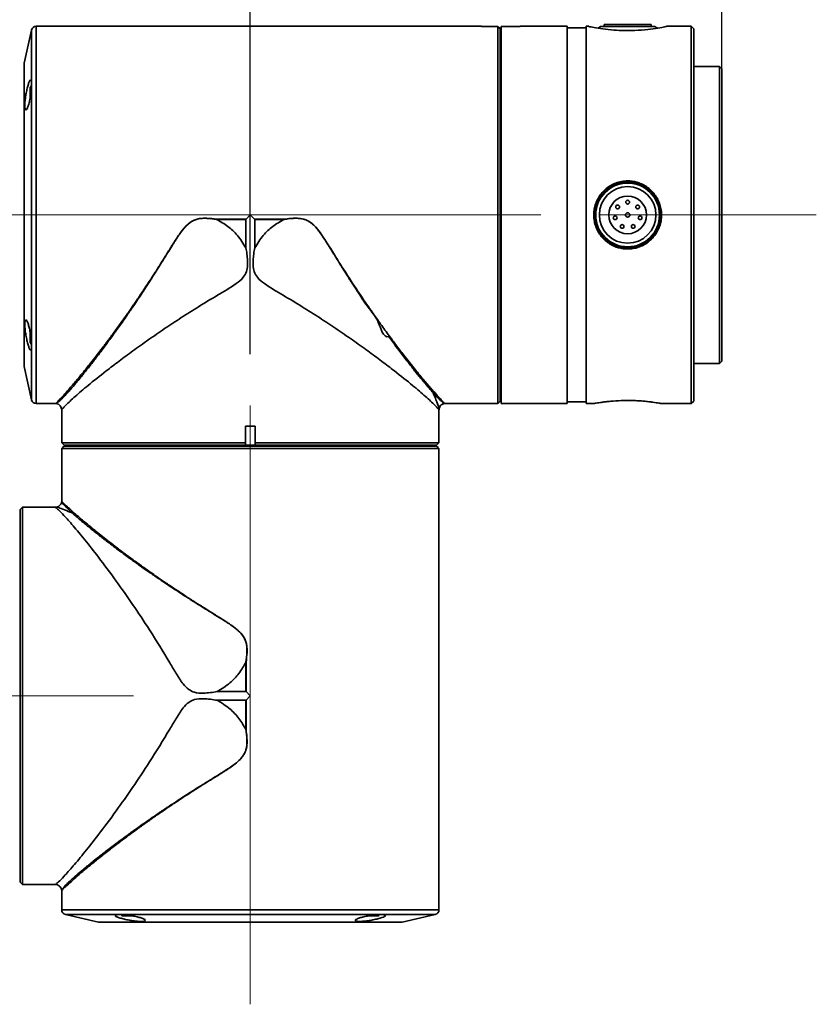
# Model space of a CAD drawing. Header units: millimetres. Extents: x -55 to 731, y 0 to 297.
# Tile 14 of 17: x 221 to 238, y 235 to 256. Entities that reach past the tile are written whole.
import ezdxf

# ---------------------------------------------------------------- set-up
doc = ezdxf.new("R2010")
doc.units = ezdxf.units.MM
doc.linetypes.add('CENTERX2', pattern=[20.32, 12.7, -2.54, 2.54, -2.54])
doc.layers.add('中心线层', color=6, linetype='CENTERX2', lineweight=25)
doc.layers.add('标注层', color=150, linetype='Continuous')
doc.styles.add('SLDTEXTSTYLE1', font='仿宋_GB2312')
doc.dimstyles.new('SLDDIMSTYLE1', dxfattribs={"dimtxt": 3.5, "dimasz": 4, "dimexe": 0, "dimexo": 0.0625, "dimgap": 0.875, "dimtad": 2, "dimlfac": 10, "dimrnd": 1e-09, "dimzin": 12, "dimdsep": 46, "dimtxsty": 'SLDTEXTSTYLE1', "dimsah": 1, "dimcen": 0.09, "dimadec": 0, "dimazin": 3, "dimtfac": 1, "dimtdec": 3, "dimtofl": 0, "dimtmove": 0, "dimatfit": 3, "dimfxl": 0, "dimfrac": 2, "dimtolj": 1, "dimtzin": 12, "dimarcsym": 0})

# ---------------------------------------------------------------- blocks, each defined once
blk = doc.blocks.new('_D_6')
at = {"layer": '标注层'}
for p, q in [((215.618, 238.877), (215.618, 264.445)), ((225.818, 249.037), (225.818, 264.445)), ((215.618, 262.445), (225.818, 262.445))]:
    blk.add_line(p, q, dxfattribs=at)
for points in [[(215.618, 262.445), (219.618, 261.945), (219.618, 262.945)], [(225.818, 262.445), (221.818, 262.945), (221.818, 261.945)]]:
    blk.add_solid(points, dxfattribs=at)
at = {"layer": '标注层', "insert": (217.663, 266.957), "char_height": 3.5, "attachment_point": 1, "style": 'SLDTEXTSTYLE1'}
blk.add_mtext('102', dxfattribs=at)
blk = doc.blocks.new('_D_7')
at = {"layer": '标注层'}
for p, q in [((225.818, 249.037), (225.818, 264.445)), ((235.818, 255.087), (235.818, 264.445)), ((225.818, 262.445), (235.818, 262.445))]:
    blk.add_line(p, q, dxfattribs=at)
for points in [[(225.818, 262.445), (229.818, 261.945), (229.818, 262.945)], [(235.818, 262.445), (231.818, 262.945), (231.818, 261.945)]]:
    blk.add_solid(points, dxfattribs=at)
at = {"layer": '标注层', "insert": (227.763, 266.957), "char_height": 3.5, "attachment_point": 1, "style": 'SLDTEXTSTYLE1'}
blk.add_mtext('100', dxfattribs=at)

msp = doc.modelspace()

# ---------------------------------------------------------------- linework, layer by layer
at = {"color": 7, "linetype": 'Continuous', "lineweight": 35}
for p, q in [((233.3185, 256.0234), (233.3185, 255.9834)), ((234.318, 256.0234), (233.3185, 256.0234)), ((234.318, 255.9834), (234.318, 256.0234)), ((221.1807, 255.909), (221.0219, 255.2035)), ((230.7182, 255.9871), (221.2782, 255.9871)), ((230.7182, 255.9858), (230.7182, 255.9871)), ((231.068, 255.9858), (230.7182, 255.9858)), ((231.068, 247.9883), (231.068, 255.9858)), ((231.118, 255.9359), (231.0867, 255.9671)), ((231.118, 255.9359), (231.118, 248.0382)), ((231.1182, 255.9359), (231.118, 255.9359)), ((231.1182, 248.0382), (231.1182, 255.9359)), ((231.5382, 255.9858), (231.1382, 255.9858)), ((231.1382, 255.9858), (231.1382, 247.9871)), ((232.5382, 255.9871), (231.5382, 255.9871)), ((231.5382, 255.9871), (231.5382, 255.9858)), ((232.5382, 249.9569), (232.5382, 255.9871)), ((232.9382, 255.9521), (232.5382, 255.9521)), ((232.9923, 255.9871), (232.9382, 255.9871)), ((232.9382, 247.9871), (232.9382, 255.9871)), ((233.2432, 255.9834), (233.1935, 255.9479)), ((234.3932, 255.9834), (233.2432, 255.9834)), ((234.4426, 255.9482), (234.3932, 255.9834)), ((235.1682, 255.9871), (234.6442, 255.9871)), ((235.2182, 255.9371), (235.1682, 255.9871)), ((235.1682, 247.9871), (235.1682, 255.9871)), ((235.2182, 255.3905), (235.2182, 255.9371)), ((231.1382, 255.7871), (231.1182, 255.7871)), ((235.2182, 248.0371), (235.2182, 255.3905)), ((221.0195, 255.1816), (221.0195, 248.7926)), ((235.7682, 255.1371), (235.2182, 255.1371)), ((235.8182, 255.0871), (235.7682, 255.1371)), ((235.7682, 254.7012), (235.7682, 255.1371)), ((235.8182, 250.4137), (235.8182, 255.0871)), ((221.1532, 254.4908), (221.1532, 254.6977)), ((235.7682, 248.8371), (235.7682, 254.7012)), ((233.8182, 252.709), (233.8182, 252.6921)), ((225.1015, 251.8957), (225.1014, 251.8937)), ((225.7259, 251.8937), (225.1014, 251.8937)), ((225.1015, 251.8957), (225.7268, 251.8957)), ((225.7259, 251.8937), (225.7259, 251.287)), ((225.7266, 251.8955), (225.7268, 251.8957)), ((225.7268, 251.8957), (225.8182, 251.9871)), ((225.8182, 251.9871), (225.9096, 251.8957)), ((225.9096, 251.8957), (226.535, 251.8957)), ((225.9096, 251.8957), (225.9098, 251.8955)), ((225.9106, 251.287), (225.9106, 251.8937)), ((226.5351, 251.8937), (225.9106, 251.8937)), ((226.535, 251.8957), (226.5351, 251.8937)), ((233.8175, 251.2821), (233.8174, 251.2652)), ((233.8182, 251.2821), (233.8175, 251.2821)), ((235.8182, 248.8871), (235.8182, 250.4137)), ((232.5382, 247.9871), (232.5382, 249.9569)), ((221.1532, 249.4415), (221.1532, 249.4867)), ((221.1532, 249.2765), (221.1532, 249.4415)), ((221.0219, 248.7707), (221.1807, 248.0651)), ((235.2182, 248.8371), (235.7682, 248.8371)), ((235.7682, 248.8371), (235.8182, 248.8871)), ((231.1182, 248.1871), (231.1382, 248.1871)), ((221.2782, 247.9871), (221.695, 247.9871)), ((221.8182, 247.8556), (221.8182, 247.5071)), ((229.8182, 247.1573), (229.8182, 247.8556)), ((229.9448, 247.9871), (230.7182, 247.9871)), ((231.068, 247.9883), (230.7182, 247.9883)), ((230.7182, 247.9871), (230.7182, 247.9883)), ((231.118, 248.0382), (231.0867, 248.0071)), ((231.1182, 248.0382), (231.118, 248.0382)), ((231.1382, 247.9871), (232.5382, 247.9871)), ((232.5382, 248.0221), (232.9382, 248.0221)), ((232.9382, 247.9871), (233.1005, 247.9871)), ((233.0994, 247.9871), (233.0993, 247.987)), ((234.5347, 247.9871), (235.1682, 247.9871)), ((234.5371, 247.987), (234.5371, 247.9871)), ((235.1682, 247.9871), (235.2182, 248.0371)), ((221.8195, 247.5071), (221.8182, 247.5071)), ((221.8195, 247.5071), (221.8195, 247.1573)), ((225.9187, 247.5071), (225.7177, 247.5071)), ((225.7177, 247.5071), (225.7177, 247.1573)), ((225.9187, 247.5071), (225.9187, 247.1573)), ((221.8195, 247.1573), (225.7177, 247.1573)), ((221.8195, 246.6871), (221.8195, 247.0368)), ((229.817, 247.0368), (221.8195, 247.0368)), ((221.8694, 247.1073), (221.8382, 247.1386)), ((221.8382, 247.0556), (221.8694, 247.0868)), ((225.7227, 247.1073), (221.8694, 247.1073)), ((221.8694, 247.1071), (221.8694, 247.1073)), ((221.8694, 247.1071), (225.7227, 247.1071)), ((221.8694, 247.0868), (221.8694, 247.0871)), ((229.7671, 247.0871), (221.8694, 247.0871)), ((221.8694, 247.0868), (229.7671, 247.0868)), ((222.0182, 247.1071), (222.0182, 247.0871)), ((225.7177, 247.1386), (225.7227, 247.1073)), ((225.7227, 247.1073), (225.7227, 247.1071)), ((225.7227, 247.1071), (225.9138, 247.1071)), ((225.9138, 247.1073), (225.9187, 247.1386)), ((229.7682, 247.1073), (225.9138, 247.1073)), ((225.9138, 247.1071), (225.9138, 247.1073)), ((225.9138, 247.1071), (229.7682, 247.1071)), ((225.9187, 247.1573), (229.8182, 247.1573)), ((229.6182, 247.0871), (229.6182, 247.1071)), ((229.7671, 247.0868), (229.7671, 247.0871)), ((229.7982, 247.0556), (229.7671, 247.0868)), ((229.7682, 247.1073), (229.8182, 247.1573)), ((229.7682, 247.1071), (229.7682, 247.1073)), ((229.817, 246.6871), (229.817, 247.0368)), ((221.8182, 246.6871), (221.8182, 245.9137)), ((221.8195, 246.6871), (221.8182, 246.6871)), ((229.8182, 246.6871), (229.817, 246.6871)), ((229.8182, 237.2471), (229.8182, 246.6871)), ((220.9885, 245.7871), (220.9385, 245.7371)), ((221.6868, 245.7871), (220.9885, 245.7871)), ((220.9885, 245.7871), (220.9885, 237.7884)), ((220.9385, 245.7371), (220.9382, 245.7371)), ((220.9382, 245.7371), (220.9382, 237.8382)), ((220.9385, 237.8382), (220.9385, 245.7371)), ((225.7249, 241.8795), (225.7249, 242.504)), ((225.7268, 242.5038), (225.7249, 242.504)), ((225.7268, 242.5038), (225.7268, 241.8785)), ((225.7249, 241.8795), (225.1181, 241.8795)), ((225.7266, 241.8787), (225.7268, 241.8785)), ((225.7268, 241.8785), (225.8182, 241.7871)), ((225.1181, 241.6947), (225.7249, 241.6947)), ((225.7249, 241.0702), (225.7249, 241.6947)), ((225.7268, 241.6957), (225.7266, 241.6955)), ((225.8182, 241.7871), (225.7268, 241.6957)), ((225.7268, 241.6957), (225.7268, 241.0704)), ((225.7249, 241.0702), (225.7268, 241.0704)), ((220.9385, 237.8382), (220.9382, 237.8382)), ((220.9698, 237.8071), (220.9385, 237.8382)), ((220.9885, 237.7884), (221.3382, 237.7884)), ((221.3382, 237.7871), (221.3382, 237.7884)), ((221.3382, 237.7871), (221.6868, 237.7871)), ((221.8182, 237.6639), (221.8182, 237.2471)), ((221.8963, 237.1495), (222.6018, 236.9908)), ((223.3174, 237.1221), (223.1076, 237.1221)), ((228.3638, 237.1221), (228.32, 237.1221)), ((228.5288, 237.1221), (228.3638, 237.1221)), ((229.0346, 236.9908), (229.7402, 237.1495)), ((222.6238, 236.9883), (229.0127, 236.9883))]:
    msp.add_line(p, q, dxfattribs=at)
at = {"color": 8, "linetype": 'Continuous', "lineweight": 35}
for p, q in [((221.1807, 254.7603), (221.1807, 255.909)), ((221.2782, 255.9871), (221.2782, 247.9871)), ((221.0219, 255.2035), (221.0219, 254.2614)), ((221.1807, 248.0651), (221.1807, 254.7603)), ((221.0219, 254.2614), (221.0219, 248.7707)), ((221.8182, 237.2471), (222.9898, 237.2471)), ((222.9898, 237.2471), (229.8182, 237.2471)), ((229.7402, 237.1495), (221.8963, 237.1495)), ((222.6018, 236.9908), (229.0346, 236.9908))]:
    msp.add_line(p, q, dxfattribs=at)
at = {"color": 7, "linetype": 'Continuous', "lineweight": 35, "flags": 128}
for points in [[(233.8182, 251.2871), (233.6625, 251.3046), (233.5515, 251.3399)], [(221.1532, 249.2765), (221.1641, 249.2613), (221.1743, 249.2487)], [(220.9885, 237.7884), (220.9751, 237.8018), (220.9698, 237.8071)], [(228.5288, 237.1221), (228.5439, 237.1329), (228.5576, 237.1441)]]:
    msp.add_lwpolyline(points, dxfattribs=at)
at = {"color": 7, "linetype": 'Continuous', "lineweight": 35}
for centre, radius in [((233.8182, 251.9871), 0.675), ((233.8182, 251.9871), 0.6), ((233.8182, 251.9871), 0.4), ((233.8182, 252.2585), 0.0393), ((233.606, 252.1563), 0.0393), ((233.8182, 251.9871), 0.0467), ((234.0304, 252.1563), 0.0393), ((233.5536, 251.9267), 0.0393), ((234.0828, 251.9267), 0.0393), ((233.7005, 251.7426), 0.0393), ((233.936, 251.7426), 0.0393)]:
    msp.add_circle(centre, radius, dxfattribs=at)
for centre, radius, start, end in [((221.2782, 255.8871), 0.1, 90, 167.31962), ((221.1195, 255.1816), 0.1, 167.31962, 180), ((221.3994, 254.5327), 0.2963, 138.07873, 146.16368), ((233.8182, 251.9871), 0.7, 64.02936, 107.42064), ((233.8182, 251.9871), 0.7, 270, 62.58881), ((221.1195, 248.7926), 0.1, 180, 192.68038), ((221.2782, 248.0871), 0.1, 192.68038, 270), ((221.9182, 237.2471), 0.1, 180, 257.31962), ((229.7182, 237.2471), 0.1, 282.68038, 0), ((223.2726, 237.3682), 0.2963, 228.69524, 236.16368), ((222.6238, 237.0883), 0.1, 257.31962, 270), ((229.0127, 237.0883), 0.1, 270, 282.68038)]:
    msp.add_arc(centre, radius, start, end, dxfattribs=at)
for points, knots in [([(231.0867, 255.9671), (231.085, 255.9688), (231.0787, 255.9751), (231.0725, 255.9813), (231.068, 255.9858)], [0, 0, 0, 0, 0.2791188, 1, 1, 1, 1]), ([(233.8173, 255.8965), (233.7775, 255.8969), (233.6573, 255.8981), (233.4517, 255.9117), (233.2282, 255.94), (233.0629, 255.9697), (232.9797, 255.9873), (232.9895, 255.9853), (232.9923, 255.9847)], [0, 0, 0, 0, 0.0905123, 0.2730332, 0.4816963, 0.6958942, 0.9127195, 1, 1, 1, 1]), ([(234.6442, 255.9847), (234.6454, 255.9849), (234.6488, 255.9856), (234.5504, 255.965), (234.3699, 255.9344), (234.1157, 255.9036), (233.9186, 255.8989), (233.8173, 255.8965)], [0, 0, 0, 0, 0.1265302, 0.3394122, 0.5543588, 0.771164, 1, 1, 1, 1]), ([(221.1593, 254.8526), (221.1643, 254.8501), (221.1741, 254.8451), (221.1807, 254.7936), (221.1803, 254.7159), (221.1725, 254.6181), (221.1583, 254.5113), (221.1386, 254.406), (221.1151, 254.3136), (221.0902, 254.2451), (221.0668, 254.2098), (221.0482, 254.2126), (221.0372, 254.2525), (221.0351, 254.3231), (221.0417, 254.4152), (221.0559, 254.5196), (221.0761, 254.6262), (221.1, 254.7245), (221.1248, 254.8016), (221.1453, 254.8445), (221.1554, 254.8503), (221.1593, 254.8526)], [0, 0, 0, 0, 0.0528433, 0.1057137, 0.1579678, 0.2099156, 0.2622131, 0.3154057, 0.3697326, 0.4250426, 0.4807192, 0.5358551, 0.5896717, 0.6420326, 0.6935814, 0.7453842, 0.7983255, 0.8527, 0.9081221, 0.9637677, 1, 1, 1, 1]), ([(233.8174, 251.2652), (233.8011, 251.2655), (233.7522, 251.2666), (233.6383, 251.2829), (233.5068, 251.3298), (233.3846, 251.4073), (233.2962, 251.4861), (233.222, 251.5782), (233.1636, 251.6812), (233.1227, 251.7925), (233.1004, 251.9092), (233.0973, 252.028), (233.1137, 252.1457), (233.1607, 252.2975), (233.2453, 252.4358), (233.3596, 252.5473), (233.4581, 252.6158), (233.5683, 252.6674), (233.6893, 252.7022), (233.7748, 252.7067), (233.8182, 252.709)], [0, 0, 0, 0, 0.0216007, 0.0648805, 0.1520783, 0.2043428, 0.2566079, 0.3088691, 0.3611303, 0.4134, 0.4656649, 0.5179328, 0.5702049, 0.6224716, 0.7281014, 0.7812549, 0.8342727, 0.8868262, 0.9424798, 1, 1, 1, 1]), ([(233.8175, 251.2821), (233.8012, 251.2825), (233.7522, 251.2835), (233.6383, 251.3001), (233.5076, 251.3475), (233.3871, 251.4253), (233.3153, 251.4904), (233.2523, 251.5636), (233.1985, 251.6444), (233.1345, 251.7864), (233.107, 251.9429), (233.1188, 252.0981), (233.1463, 252.2108), (233.1918, 252.3174), (233.2539, 252.4149), (233.331, 252.501), (233.4212, 252.5734), (233.556, 252.6494), (233.6938, 252.6883), (233.7949, 252.6914), (233.8182, 252.6921)], [0, 0, 0, 0, 0.0220784, 0.0663184, 0.1554706, 0.2080118, 0.2605522, 0.2867579, 0.3393015, 0.3918449, 0.4976315, 0.5498218, 0.6020097, 0.6541991, 0.7063813, 0.7585666, 0.8107475, 0.8629324, 0.9684335, 1, 1, 1, 1]), ([(233.8182, 252.709), (233.8345, 252.7087), (233.8835, 252.7077), (233.9645, 252.6961), (234.0658, 252.6678), (234.1682, 252.6214), (234.301, 252.5325), (234.4097, 252.411), (234.4837, 252.2687), (234.5208, 252.1546), (234.5386, 252.0366), (234.537, 251.9175), (234.516, 251.8004), (234.4762, 251.6884), (234.3994, 251.5492), (234.2885, 251.4308), (234.1539, 251.3449), (234.0456, 251.2991), (233.9326, 251.2704), (233.8562, 251.2669), (233.8174, 251.2652)], [0, 0, 0, 0, 0.0215841, 0.0648314, 0.1080771, 0.1607186, 0.2133566, 0.319749, 0.3730022, 0.4256996, 0.4781219, 0.5304541, 0.5827866, 0.6351131, 0.6874392, 0.7931879, 0.8464393, 0.898845, 0.9487539, 1, 1, 1, 1]), ([(233.8182, 252.6921), (233.8345, 252.6917), (233.8835, 252.6907), (233.9645, 252.679), (234.0908, 252.6432), (234.2137, 252.5779), (234.3227, 252.4841), (234.3978, 252.3942), (234.4569, 252.2931), (234.4985, 252.1841), (234.5215, 252.0702), (234.5271, 251.9152), (234.4938, 251.7608), (234.425, 251.6221), (234.3575, 251.528), (234.2755, 251.4464), (234.1813, 251.379), (234.0773, 251.3283), (233.9558, 251.2904), (233.8677, 251.2851), (233.8182, 251.2821)], [0, 0, 0, 0, 0.0220588, 0.06625931, 0.11045864, 0.1995206, 0.25238109, 0.30524234, 0.35810224, 0.41064246, 0.46281352, 0.51480203, 0.61989646, 0.67210631, 0.72431582, 0.77652507, 0.82873304, 0.88094489, 0.93315813, 1, 1, 1, 1]), ([(221.939, 248.2117), (221.9865, 248.2653), (222.055, 248.3425), (222.1592, 248.4673), (222.2336, 248.558), (222.3083, 248.6508), (222.3823, 248.7439), (222.4547, 248.8364), (222.5649, 248.979), (222.7057, 249.1652), (222.8769, 249.3976), (223.0395, 249.6239), (223.1946, 249.845), (223.3587, 250.0841), (223.5184, 250.3228), (223.6779, 250.5674), (223.8085, 250.7717), (223.9115, 250.9362), (223.9997, 251.0787), (224.0857, 251.2187), (224.1486, 251.3203), (224.1945, 251.3931), (224.2238, 251.4402), (224.2672, 251.5036), (224.2918, 251.5483), (224.309, 251.5677), (224.3091, 251.5677), (224.3091, 251.5677), (224.3091, 251.5678), (224.3091, 251.5678), (224.3092, 251.568), (224.3094, 251.5682), (224.3097, 251.5687), (224.3104, 251.5696), (224.3118, 251.5716), (224.3159, 251.5775), (224.3291, 251.5965), (224.3765, 251.6623), (224.4514, 251.7556), (224.571, 251.856), (224.7197, 251.9137), (224.9044, 251.9207), (225.0338, 251.9023), (225.1029, 251.8925)], [0, 0, 0, 0, 0.0771685, 0.1111336, 0.1437385, 0.174903, 0.2045123, 0.2325607, 0.2590473, 0.3290407, 0.3849805, 0.4366217, 0.4933599, 0.5383904, 0.5966706, 0.6478805, 0.6920241, 0.7221591, 0.7472721, 0.7772987, 0.8051983, 0.807361, 0.8205233, 0.8329461, 0.8458386, 0.8458412, 0.8458435, 0.845848, 0.8458551, 0.8458672, 0.845889, 0.8459301, 0.8460094, 0.8461663, 0.8464972, 0.8472534, 0.8497556, 0.85803, 0.887702, 0.9091408, 0.9349956, 0.9653229, 1, 1, 1, 1]), ([(221.9694, 248.2876), (222.0219, 248.3484), (222.1296, 248.4733), (222.3267, 248.713), (222.5151, 248.9502), (222.6823, 249.1675), (222.8229, 249.3539), (222.9677, 249.5502), (223.1152, 249.7548), (223.2311, 249.9191), (223.3156, 250.0408), (223.3701, 250.1198), (223.4295, 250.2069), (223.4939, 250.3022), (223.5634, 250.4061), (223.6371, 250.5176), (223.7073, 250.6249), (223.7661, 250.7157), (223.8035, 250.7739), (223.8241, 250.8061), (223.8382, 250.8282), (223.8557, 250.8557), (223.8788, 250.8921), (223.9041, 250.9322), (223.946, 250.999), (223.9871, 251.0647), (224.0216, 251.1201), (224.0335, 251.1394), (224.0787, 251.2121), (224.1627, 251.3474), (224.2893, 251.5447), (224.4158, 251.7212), (224.5414, 251.8368), (224.6504, 251.8891), (224.7614, 251.9163), (224.914, 251.9213), (225.0343, 251.9049), (225.1015, 251.8957)], [0, 0, 0, 0, 0.0807313, 0.1657397, 0.2501893, 0.2995909, 0.3494035, 0.3996805, 0.4496561, 0.4993513, 0.5157488, 0.5337553, 0.5533706, 0.5745966, 0.5974311, 0.6218755, 0.6472638, 0.6665577, 0.6797603, 0.6840748, 0.6868672, 0.6937257, 0.7013317, 0.7096815, 0.7187764, 0.742882, 0.7503412, 0.7529216, 0.7547377, 0.795063, 0.835787, 0.8759778, 0.9067742, 0.9221688, 0.9376237, 0.9651727, 1, 1, 1, 1]), ([(225.1014, 251.8937), (225.1014, 251.8937), (225.1014, 251.8936), (225.1015, 251.8934), (225.102, 251.8929), (225.1025, 251.8927), (225.1029, 251.8925)], [0, 0, 0, 0, 0.0782134, 0.1643007, 0.3738371, 1, 1, 1, 1]), ([(225.1029, 251.8925), (225.1839, 251.8462), (225.3459, 251.7537), (225.5627, 251.5497), (225.6689, 251.3787), (225.7259, 251.287)], [0, 0, 0, 0, 0.3169271, 0.6339183, 1, 1, 1, 1]), ([(225.7259, 251.8937), (225.7259, 251.894), (225.7259, 251.8945), (225.7263, 251.8951), (225.7266, 251.8954), (225.7266, 251.8955)], [0, 0, 0, 0, 0.3744823, 0.8635614, 1, 1, 1, 1]), ([(225.9098, 251.8955), (225.91, 251.8953), (225.9103, 251.8949), (225.9106, 251.8943), (225.9106, 251.8939), (225.9106, 251.8937)], [0, 0, 0, 0, 0.3536549, 0.7717447, 1, 1, 1, 1]), ([(226.5336, 251.8925), (226.4526, 251.8462), (226.2905, 251.7536), (226.0737, 251.5497), (225.9675, 251.3786), (225.9106, 251.287)], [0, 0, 0, 0, 0.316962, 0.6339259, 1, 1, 1, 1]), ([(226.5336, 251.8925), (226.5719, 251.8984), (226.6483, 251.9102), (226.7494, 251.9169), (226.828, 251.9156), (226.8867, 251.9098), (226.9232, 251.903), (226.9501, 251.8962), (226.963, 251.8926), (226.9785, 251.8876), (227.0086, 251.8768), (227.0521, 251.8565), (227.1037, 251.8225), (227.1695, 251.7677), (227.2337, 251.6959), (227.2895, 251.6217), (227.3407, 251.5492), (227.3938, 251.4692), (227.4588, 251.3667), (227.5217, 251.2658), (227.5839, 251.1647), (227.6474, 251.0615), (227.7034, 250.9709), (227.7449, 250.9044), (227.7698, 250.8645), (227.7898, 250.8327), (227.8141, 250.7941), (227.8434, 250.7479), (227.8782, 250.6932), (227.9191, 250.6294), (227.966, 250.5566), (228.019, 250.475), (228.0778, 250.3847), (228.1779, 250.2346), (228.3228, 249.9994), (228.5535, 249.7683), (228.6282, 249.3751), (228.7542, 249.406), (228.7542, 249.4059), (228.7542, 249.4059), (228.7542, 249.4059), (228.7542, 249.4059), (228.7543, 249.4058), (228.7544, 249.4057), (228.7546, 249.4054), (228.755, 249.4048), (228.756, 249.4034), (228.7592, 249.399), (228.7698, 249.3844), (228.8085, 249.3314), (228.8902, 249.2202), (229.0242, 249.041), (229.1521, 248.8743), (229.2559, 248.7419), (229.3214, 248.6593), (229.3781, 248.5887), (229.4381, 248.515), (229.494, 248.4472), (229.545, 248.3865), (229.583, 248.3418), (229.6157, 248.3039), (229.6455, 248.2698), (229.6727, 248.2392), (229.6894, 248.2207), (229.6974, 248.2117)], [0, 0, 0, 0, 0.0192595, 0.0384575, 0.050303, 0.0582757, 0.0677754, 0.068735, 0.0720709, 0.0744252, 0.076857, 0.0879695, 0.0981706, 0.1075309, 0.1304942, 0.1458557, 0.1538252, 0.1747741, 0.1937998, 0.2146523, 0.2344761, 0.2536259, 0.2759959, 0.2886132, 0.2936532, 0.300073, 0.3078683, 0.3170825, 0.3282398, 0.3413369, 0.3563734, 0.3733509, 0.3922746, 0.4131541, 0.4695762, 0.5370956, 0.6148898, 0.6148912, 0.6148934, 0.6148962, 0.6149003, 0.6149089, 0.6149242, 0.6149539, 0.6150126, 0.6151336, 0.6154027, 0.6160549, 0.6183469, 0.626315, 0.6557425, 0.7031207, 0.7686174, 0.7975582, 0.8238488, 0.8473604, 0.8679758, 0.900649, 0.9220812, 0.9395, 0.9559915, 0.9715669, 0.986235, 1, 1, 1, 1]), ([(226.5336, 251.8925), (226.534, 251.8927), (226.5345, 251.8929), (226.5349, 251.8934), (226.5351, 251.8936), (226.5351, 251.8937), (226.5351, 251.8937)], [0, 0, 0, 0, 0.6267919, 0.8406419, 0.921747, 1, 1, 1, 1]), ([(226.535, 251.8957), (226.5782, 251.9019), (226.6637, 251.9143), (226.7874, 251.9198), (226.9281, 251.9097), (227.0519, 251.864), (227.148, 251.7884), (227.233, 251.7004), (227.3226, 251.5797), (227.4212, 251.43), (227.5125, 251.2851), (227.6581, 251.0504), (227.8608, 250.7274), (228.1214, 250.3314), (228.3553, 249.9893), (228.5606, 249.6995), (228.7446, 249.4463), (228.9237, 249.2069), (229.1165, 248.9563), (229.3123, 248.7098), (229.5079, 248.4722), (229.6143, 248.3488), (229.667, 248.2877)], [0, 0, 0, 0, 0.0224353, 0.0444244, 0.0635096, 0.0947269, 0.1102657, 0.1260633, 0.1575851, 0.1874919, 0.2186597, 0.2464069, 0.3314441, 0.4195023, 0.5024408, 0.5629321, 0.6253123, 0.6908143, 0.7515187, 0.8361911, 0.9188738, 1, 1, 1, 1]), ([(225.7258, 251.287), (225.7326, 251.2476), (225.7535, 251.1264), (225.7674, 250.9574), (225.7421, 250.7827), (225.6635, 250.6405), (225.4491, 250.4702), (225.1178, 250.284), (224.7263, 250.0459), (224.3525, 249.8092), (223.9958, 249.573), (223.6521, 249.3367), (223.329, 249.1062), (223.0306, 248.8855), (222.7022, 248.6345), (222.3776, 248.374), (222.0896, 248.1285), (221.9474, 247.9949), (221.8839, 247.9304), (221.859, 247.9042), (221.8392, 247.8817), (221.8268, 247.8655), (221.8214, 247.8577), (221.8183, 247.8531), (221.8194, 247.8547), (221.82, 247.8556)], [0, 0, 0, 0, 0.0160796, 0.0494033, 0.0677005, 0.0861644, 0.1130893, 0.176179, 0.2398226, 0.3003457, 0.3608697, 0.4231721, 0.4854698, 0.5451733, 0.6053608, 0.7030039, 0.7912258, 0.8821708, 0.9007669, 0.9215938, 0.9440226, 0.9651915, 0.9804544, 0.9889977, 1, 1, 1, 1]), ([(225.9106, 251.287), (225.9038, 251.2476), (225.883, 251.1264), (225.869, 250.9574), (225.8944, 250.7827), (225.973, 250.6405), (226.1874, 250.4702), (226.5187, 250.284), (226.9101, 250.0459), (227.284, 249.8092), (227.6407, 249.573), (227.9844, 249.3367), (228.3075, 249.1062), (228.6059, 248.8855), (228.9342, 248.6345), (229.2589, 248.374), (229.5469, 248.1285), (229.689, 247.9949), (229.7526, 247.9304), (229.7775, 247.9042), (229.7973, 247.8817), (229.8097, 247.8655), (229.8151, 247.8577), (229.8181, 247.8531), (229.8171, 247.8547), (229.8165, 247.8556)], [0, 0, 0, 0, 0.0160748, 0.0493987, 0.0676959, 0.0861599, 0.1130849, 0.1761749, 0.2398188, 0.3003421, 0.3608665, 0.4231691, 0.4854672, 0.5451709, 0.6053585, 0.7030022, 0.7912244, 0.8821699, 0.900766, 0.921593, 0.9440219, 0.9651909, 0.9804538, 0.9889972, 1, 1, 1, 1]), ([(221.0602, 249.7614), (221.0671, 249.7569), (221.0809, 249.748), (221.1059, 249.6891), (221.1305, 249.6038), (221.1524, 249.4982), (221.1691, 249.3866), (221.179, 249.2825), (221.1813, 249.1977), (221.1764, 249.1406), (221.1645, 249.1163), (221.1468, 249.1272), (221.1246, 249.1732), (221.0999, 249.2503), (221.0755, 249.3506), (221.0546, 249.4621), (221.0404, 249.5702), (221.0348, 249.6621), (221.0382, 249.7276), (221.0479, 249.7588), (221.0569, 249.7607), (221.0602, 249.7614)], [0, 0, 0, 0, 0.0549282, 0.1098287, 0.1653899, 0.2209549, 0.2757288, 0.3293319, 0.3818796, 0.4338722, 0.4859625, 0.5387592, 0.5926441, 0.6476228, 0.703256, 0.7587157, 0.813107, 0.8660012, 0.9177511, 0.9693332, 1, 1, 1, 1]), ([(221.9694, 248.2876), (221.9644, 248.275), (221.9543, 248.2498), (221.9441, 248.2244), (221.9391, 248.2117)], [0, 0, 0, 0, 0.4999666, 1, 1, 1, 1]), ([(229.6974, 248.2117), (229.6923, 248.2244), (229.6822, 248.2498), (229.6721, 248.275), (229.6671, 248.2876)], [0, 0, 0, 0, 0.5000048, 1, 1, 1, 1]), ([(221.7017, 247.9865), (221.7178, 247.9826), (221.7497, 247.975), (221.7876, 247.9426), (221.8139, 247.8999), (221.8169, 247.8668), (221.8184, 247.85)], [0, 0, 0, 0, 0.2508822, 0.496612, 0.7435973, 1, 1, 1, 1]), ([(229.8181, 247.8502), (229.8181, 247.8647), (229.8181, 247.8801), (229.8247, 247.8935), (229.825, 247.8942)], [0, 0, 0, 0, 0.94648513, 1, 1, 1, 1]), ([(229.8212, 247.88), (229.8251, 247.8934), (229.8329, 247.92), (229.8594, 247.9525), (229.8935, 247.9773), (229.9207, 247.9834), (229.9344, 247.9865)], [0, 0, 0, 0, 0.251598, 0.4990062, 0.7468215, 1, 1, 1, 1]), ([(231.0867, 248.0071), (231.0849, 248.0053), (231.0787, 247.999), (231.0724, 247.9928), (231.068, 247.9883)], [0, 0, 0, 0, 0.2874811, 1, 1, 1, 1]), ([(233.1005, 247.9873), (233.1015, 247.9875), (233.1036, 247.9879), (233.1306, 247.9927), (233.1754, 248.0003), (233.238, 248.0101), (233.3162, 248.0209), (233.4081, 248.0317), (233.5458, 248.0444), (233.6881, 248.052), (233.793, 248.0526), (233.8182, 248.0528)], [0, 0, 0, 0, 0.0915276, 0.1965669, 0.3016026, 0.4066331, 0.511662, 0.6166929, 0.7217263, 0.9332186, 1, 1, 1, 1]), ([(233.8182, 248.0528), (233.8345, 248.0527), (233.8835, 248.0525), (233.9645, 248.0504), (234.0659, 248.0454), (234.1682, 248.0376), (234.2673, 248.0274), (234.3835, 248.0127), (234.4714, 247.9986), (234.5199, 247.9902), (234.5372, 247.9871), (234.5353, 247.9874), (234.5347, 247.9875)], [0, 0, 0, 0, 0.0431812, 0.12970121, 0.21621937, 0.32153367, 0.4268414, 0.53214622, 0.74499454, 0.85133826, 0.9562165, 1, 1, 1, 1]), ([(221.8382, 247.1386), (221.8364, 247.1404), (221.8302, 247.1466), (221.8239, 247.1529), (221.8195, 247.1573)], [0, 0, 0, 0, 0.2866391, 1, 1, 1, 1]), ([(221.8195, 247.0368), (221.824, 247.0413), (221.8302, 247.0476), (221.8365, 247.0538), (221.8382, 247.0556)], [0, 0, 0, 0, 0.7162148, 1, 1, 1, 1]), ([(225.7177, 247.1386), (225.7177, 247.1404), (225.7177, 247.1466), (225.7177, 247.1528), (225.7177, 247.1573)], [0, 0, 0, 0, 0.2788605, 1, 1, 1, 1]), ([(225.9187, 247.1386), (225.9187, 247.1404), (225.9187, 247.1466), (225.9187, 247.1529), (225.9187, 247.1573)], [0, 0, 0, 0, 0.2872826, 1, 1, 1, 1]), ([(229.817, 247.0368), (229.8125, 247.0413), (229.8063, 247.0475), (229.8, 247.0538), (229.7982, 247.0556)], [0, 0, 0, 0, 0.7123653, 1, 1, 1, 1]), ([(221.7254, 245.7939), (221.7246, 245.7935), (221.7112, 245.787), (221.6959, 245.787), (221.6813, 245.7869)], [0, 0, 0, 0, 0.053562, 1, 1, 1, 1]), ([(221.6868, 245.7853), (221.687, 245.7852), (221.6882, 245.7848), (221.7466, 245.7389), (221.8682, 245.615), (222.056, 245.4049), (222.3057, 245.1042), (222.6126, 244.7146), (222.9558, 244.2538), (223.3225, 243.7323), (223.7066, 243.1556), (224.0134, 242.6539), (224.246, 242.2628), (224.3679, 242.0645), (224.4978, 241.923), (224.6486, 241.8507), (224.8598, 241.838), (225.0204, 241.8638), (225.1181, 241.8795)], [0, 0, 0, 0, 0.0232322, 0.090715, 0.1600128, 0.2461992, 0.332325, 0.4204485, 0.5252207, 0.6169894, 0.7102981, 0.822719, 0.8585752, 0.8945717, 0.9164956, 0.9346432, 0.9602543, 1, 1, 1, 1]), ([(221.8176, 245.9033), (221.8145, 245.8895), (221.8084, 245.8623), (221.7837, 245.8283), (221.7512, 245.8017), (221.7245, 245.7939), (221.7111, 245.79)], [0, 0, 0, 0, 0.2532107, 0.5009938, 0.7484171, 1, 1, 1, 1]), ([(222.0429, 245.6663), (222.0964, 245.6188), (222.1736, 245.5504), (222.2984, 245.4462), (222.3892, 245.3717), (222.4819, 245.297), (222.5751, 245.2231), (222.6676, 245.1506), (222.8101, 245.0405), (222.9963, 244.8996), (223.2287, 244.7284), (223.4551, 244.5658), (223.6761, 244.4107), (223.9152, 244.2467), (224.154, 244.0869), (224.3985, 243.9274), (224.6028, 243.7968), (224.7673, 243.6938), (224.9099, 243.6056), (225.0498, 243.5196), (225.1514, 243.4568), (225.2243, 243.4108), (225.2715, 243.3818), (225.334, 243.3373), (225.3812, 243.3155), (225.3988, 243.2963), (225.3989, 243.2963), (225.3989, 243.2963), (225.3989, 243.2962), (225.399, 243.2962), (225.3991, 243.2961), (225.3994, 243.2959), (225.3998, 243.2956), (225.4007, 243.295), (225.4028, 243.2935), (225.4087, 243.2894), (225.4276, 243.2762), (225.4934, 243.2288), (225.5867, 243.1539), (225.6872, 243.0343), (225.7448, 242.8856), (225.7519, 242.7009), (225.7334, 242.5715), (225.7236, 242.5024)], [0, 0, 0, 0, 0.0771684, 0.1111331, 0.1437384, 0.1749022, 0.2045123, 0.23256, 0.2590467, 0.3290404, 0.3849801, 0.4366217, 0.4933591, 0.5383902, 0.5966702, 0.6478809, 0.6920235, 0.7221589, 0.7472721, 0.7772981, 0.8051973, 0.8073604, 0.8205238, 0.832946, 0.8458389, 0.8458418, 0.8458438, 0.8458475, 0.8458542, 0.8458664, 0.8458887, 0.8459297, 0.8460089, 0.8461656, 0.8464967, 0.8472527, 0.8497548, 0.8580304, 0.8877017, 0.9091409, 0.9349954, 0.9653226, 1, 1, 1, 1]), ([(222.1188, 245.6359), (222.1062, 245.641), (222.0809, 245.6511), (222.0556, 245.6612), (222.0429, 245.6663)], [0, 0, 0, 0, 0.5000023, 1, 1, 1, 1]), ([(222.1188, 245.6359), (222.1796, 245.5834), (222.3045, 245.4757), (222.5443, 245.2785), (222.7816, 245.0901), (222.9988, 244.9229), (223.1854, 244.7822), (223.3812, 244.6378), (223.5849, 244.491), (223.7484, 244.3755), (223.8704, 244.2907), (223.9506, 244.2355), (224.0385, 244.1755), (224.1344, 244.1107), (224.2385, 244.0411), (224.3497, 243.9676), (224.4564, 243.8978), (224.5465, 243.8394), (224.6236, 243.7899), (224.7217, 243.7274), (224.8427, 243.6514), (225.003, 243.5516), (225.1787, 243.4426), (225.3755, 243.3163), (225.5518, 243.1899), (225.6674, 243.0646), (225.72, 242.9556), (225.7474, 242.8445), (225.7524, 242.6916), (225.736, 242.5711), (225.7268, 242.5038)], [0, 0, 0, 0, 0.0806973, 0.1658243, 0.2502447, 0.2996334, 0.3494127, 0.3998467, 0.4493099, 0.4987023, 0.5154262, 0.5336907, 0.553494, 0.5748373, 0.5977208, 0.6221437, 0.6473096, 0.6664535, 0.6795758, 0.6961117, 0.7281566, 0.754906, 0.7950064, 0.8357341, 0.8758433, 0.9066257, 0.9220003, 0.937552, 0.9651282, 1, 1, 1, 1]), ([(225.1181, 241.8795), (225.2098, 241.9364), (225.3808, 242.0426), (225.5848, 242.2594), (225.6773, 242.4214), (225.7236, 242.5024)], [0, 0, 0, 0, 0.3661021, 0.6830868, 1, 1, 1, 1]), ([(225.7249, 242.504), (225.7248, 242.504), (225.7247, 242.5039), (225.7245, 242.5038), (225.7241, 242.5033), (225.7238, 242.5028), (225.7236, 242.5024)], [0, 0, 0, 0, 0.0758047, 0.1605993, 0.3708697, 1, 1, 1, 1]), ([(225.7249, 241.8795), (225.7251, 241.8794), (225.7257, 241.8794), (225.7263, 241.879), (225.7266, 241.8788), (225.7266, 241.8787)], [0, 0, 0, 0, 0.3747856, 0.8628286, 1, 1, 1, 1]), ([(221.6868, 237.7889), (221.687, 237.789), (221.6882, 237.7893), (221.7466, 237.8353), (221.8682, 237.9592), (222.056, 238.1693), (222.3057, 238.47), (222.6126, 238.8596), (222.9558, 239.3203), (223.3225, 239.8418), (223.7066, 240.4186), (224.0134, 240.9203), (224.246, 241.3113), (224.3679, 241.5097), (224.4978, 241.6512), (224.6486, 241.7235), (224.8598, 241.7362), (225.0204, 241.7104), (225.1181, 241.6947)], [0, 0, 0, 0, 0.0232325, 0.0907152, 0.1600128, 0.2461988, 0.3323244, 0.4204471, 0.5252194, 0.6169878, 0.7102962, 0.8227167, 0.8585727, 0.8945691, 0.9164923, 0.9346403, 0.9602512, 1, 1, 1, 1]), ([(225.1182, 241.6947), (225.2098, 241.6378), (225.3808, 241.5316), (225.5848, 241.3148), (225.6773, 241.1528), (225.7236, 241.0717)], [0, 0, 0, 0, 0.3660496, 0.6830305, 1, 1, 1, 1]), ([(225.7266, 241.6955), (225.7264, 241.6953), (225.7261, 241.695), (225.7254, 241.6948), (225.725, 241.6947), (225.7249, 241.6947)], [0, 0, 0, 0, 0.3554959, 0.7717776, 1, 1, 1, 1]), ([(225.7236, 241.0717), (225.7238, 241.0714), (225.7241, 241.0708), (225.7245, 241.0704), (225.7247, 241.0702), (225.7248, 241.0702), (225.7249, 241.0702)], [0, 0, 0, 0, 0.6281222, 0.838302, 0.9230601, 1, 1, 1, 1]), ([(221.6811, 237.7873), (221.698, 237.7857), (221.731, 237.7827), (221.7737, 237.7564), (221.8061, 237.7185), (221.8138, 237.6867), (221.8176, 237.6706)], [0, 0, 0, 0, 0.2563672, 0.5033957, 0.7491082, 1, 1, 1, 1]), ([(223.5926, 237.0291), (223.5899, 237.0235), (223.5847, 237.0123), (223.5328, 237.0045), (223.4551, 237.0051), (223.3579, 237.0143), (223.2518, 237.0306), (223.1465, 237.0522), (223.0536, 237.0768), (222.9849, 237.1013), (222.9497, 237.1229), (222.9527, 237.139), (222.9925, 237.1483), (223.0631, 237.1501), (223.1559, 237.1445), (223.261, 237.1321), (223.3679, 237.114), (223.4656, 237.0914), (223.5421, 237.0667), (223.5847, 237.0449), (223.5903, 237.0336), (223.5926, 237.0291)], [0, 0, 0, 0, 0.0528736, 0.1057882, 0.1577858, 0.2092996, 0.2613885, 0.3147825, 0.3695568, 0.4251517, 0.4806779, 0.5353612, 0.5888612, 0.6413374, 0.6933087, 0.7454341, 0.7983085, 0.8522845, 0.9073388, 0.9629911, 1, 1, 1, 1]), ([(228.6837, 237.1282), (228.6791, 237.122), (228.6698, 237.1097), (228.6109, 237.0859), (228.526, 237.061), (228.4206, 237.0373), (228.3087, 237.0182), (228.2043, 237.0066), (228.1198, 237.0038), (228.0631, 237.0097), (228.0387, 237.0234), (228.0492, 237.0432), (228.0949, 237.0669), (228.1722, 237.0918), (228.2729, 237.1149), (228.3842, 237.1334), (228.492, 237.1455), (228.5839, 237.1503), (228.65, 237.1475), (228.6813, 237.1392), (228.6831, 237.1312), (228.6837, 237.1282)], [0, 0, 0, 0, 0.0545207, 0.1090093, 0.1642591, 0.2199394, 0.2751526, 0.3290912, 0.381552, 0.4331322, 0.4848809, 0.5377139, 0.591983, 0.647355, 0.7030182, 0.758106, 0.8120822, 0.8649176, 0.9170146, 0.9690031, 1, 1, 1, 1])]:
    msp.add_open_spline(points, degree=3, knots=knots, dxfattribs=at)
at = {"color": 8, "linetype": 'Continuous', "lineweight": 35}
for points, knots in [([(221.695, 247.9902), (221.694, 247.9893), (221.6888, 247.9844), (221.7166, 248.0102), (221.7726, 248.069), (221.8569, 248.1598), (221.932, 248.245), (221.9694, 248.2876)], [0, 0, 0, 0, 0.0571412, 0.2972218, 0.5272382, 0.7638242, 1, 1, 1, 1]), ([(229.667, 248.2876), (229.7073, 248.242), (229.7856, 248.153), (229.8735, 248.0586), (229.9265, 248.0041), (229.9517, 247.9793), (229.9448, 247.9871), (229.9448, 247.9871)], [0, 0, 0, 0, 0.2545073, 0.4960527, 0.7490983, 0.9996188, 1, 1, 1, 1]), ([(221.939, 248.2117), (221.9176, 248.1884), (221.8762, 248.1434), (221.8219, 248.0886), (221.7748, 248.0444), (221.7372, 248.011), (221.7125, 247.9925), (221.6996, 247.9838), (221.7035, 247.9866), (221.7037, 247.9867)], [0, 0, 0, 0, 0.1654832, 0.3189306, 0.4871928, 0.6554564, 0.8237428, 0.991947, 1, 1, 1, 1]), ([(229.8243, 247.8946), (229.8218, 247.9007), (229.8153, 247.9171), (229.7662, 248.0397), (229.7173, 248.1621), (229.6974, 248.2117)], [0, 0, 0, 0, 0.2601197, 0.7002889, 1, 1, 1, 1]), ([(229.9333, 247.9863), (229.9305, 247.9881), (229.9246, 247.9917), (229.8816, 248.0256), (229.8312, 248.0725), (229.7826, 248.1209), (229.7428, 248.1622), (229.7128, 248.195), (229.6974, 248.2117)], [0, 0, 0, 0, 0.2095418, 0.4390251, 0.6657954, 0.7722768, 0.8838116, 1, 1, 1, 1]), ([(222.0429, 245.6663), (221.9856, 245.6892), (221.8629, 245.7383), (221.7599, 245.7794), (221.7158, 245.7972), (221.7255, 245.7932), (221.7257, 245.7931)], [0, 0, 0, 0, 0.3428494, 0.7342569, 0.9934191, 1, 1, 1, 1]), ([(222.0429, 245.6663), (222.0195, 245.6878), (221.9746, 245.7292), (221.9198, 245.7835), (221.8756, 245.8305), (221.8421, 245.8681), (221.8237, 245.8928), (221.815, 245.9057), (221.8177, 245.9018), (221.8178, 245.9016)], [0, 0, 0, 0, 0.1654871, 0.3189401, 0.4872064, 0.6554751, 0.8237659, 0.9919749, 1, 1, 1, 1]), ([(221.8183, 245.9137), (221.8221, 245.9094), (221.8297, 245.9007), (221.8909, 245.8413), (221.9836, 245.755), (222.0729, 245.6763), (222.1188, 245.6359)], [0, 0, 0, 0, 0.250176, 0.5032235, 0.7451155, 1, 1, 1, 1]), ([(221.8178, 237.6725), (221.8195, 237.6753), (221.8232, 237.6811), (221.8568, 237.7237), (221.9055, 237.776), (221.9593, 237.8299), (222.0097, 237.8779), (222.0676, 237.9304), (222.1334, 237.9884), (222.202, 238.0472), (222.2745, 238.1081), (222.3498, 238.1702), (222.4386, 238.2424), (222.5426, 238.3255), (222.6478, 238.4082), (222.7519, 238.4888), (222.8527, 238.5659), (222.9663, 238.6516), (223.0935, 238.7462), (223.2202, 238.8391), (223.3445, 238.929), (223.465, 239.0149), (223.5967, 239.1078), (223.7402, 239.2075), (223.8598, 239.2894), (223.9529, 239.3523), (224.0173, 239.3956), (224.0889, 239.4434), (224.1678, 239.4957), (224.2708, 239.5634), (224.3848, 239.6375), (224.4959, 239.7089), (224.5646, 239.7527), (224.6006, 239.7755), (224.6142, 239.7842), (224.6854, 239.8291), (224.8166, 239.9111), (225.0134, 240.0322), (225.2093, 240.1531), (225.3747, 240.2593), (225.4978, 240.3485), (225.5864, 240.4236), (225.6621, 240.5074), (225.7118, 240.5983), (225.736, 240.6842), (225.7462, 240.7611), (225.7483, 240.8522), (225.7413, 240.9567), (225.7295, 241.0334), (225.7236, 241.0717)], [0, 0, 0, 0, 0.0380069, 0.0812807, 0.1240432, 0.1480557, 0.1734257, 0.1977772, 0.2219554, 0.2487089, 0.2688627, 0.2914042, 0.3163863, 0.3438632, 0.3738885, 0.395029, 0.4181124, 0.4431652, 0.4702113, 0.4992688, 0.5210935, 0.5444909, 0.5694673, 0.5960228, 0.6241537, 0.6343615, 0.6457294, 0.6582587, 0.6719494, 0.6868012, 0.7113251, 0.7299316, 0.7426177, 0.7455314, 0.7477875, 0.7493861, 0.7807306, 0.812105, 0.8445691, 0.8748221, 0.8919856, 0.9061702, 0.9217761, 0.9373873, 0.9475212, 0.9577109, 0.9686516, 0.9843269, 1, 1, 1, 1]), ([(225.7268, 241.0704), (225.7341, 241.0191), (225.7474, 240.9246), (225.7511, 240.7822), (225.7358, 240.6687), (225.703, 240.5808), (225.6565, 240.4994), (225.5772, 240.4119), (225.4318, 240.2951), (225.2375, 240.1685), (224.9966, 240.0185), (224.7651, 239.8746), (224.5277, 239.7232), (224.303, 239.5762), (224.0737, 239.4231), (223.8597, 239.2766), (223.6538, 239.1323), (223.4324, 238.9738), (223.1998, 238.8031), (222.9598, 238.6218), (222.7351, 238.4475), (222.5287, 238.2827), (222.3446, 238.1313), (222.1842, 237.9955), (222.0491, 237.8777), (221.9417, 237.7805), (221.8661, 237.7093), (221.8234, 237.6665), (221.822, 237.6647), (221.8214, 237.6639)], [0, 0, 0, 0, 0.02089178, 0.03850801, 0.0574149, 0.06669207, 0.07621464, 0.0951473, 0.11396295, 0.15155383, 0.18908054, 0.22983215, 0.26389483, 0.30645495, 0.34337856, 0.38267595, 0.42041466, 0.45653607, 0.50853505, 0.55868008, 0.60822729, 0.66088954, 0.71141241, 0.76007688, 0.81173892, 0.86225885, 0.91148358, 0.9628074, 1, 1, 1, 1])]:
    msp.add_open_spline(points, degree=3, knots=knots, dxfattribs=at)
at = {"layer": '中心线层', "linetype": 'CENTERX2', "lineweight": 18}
for p, q in [((219.2782, 251.9871), (237.1682, 251.9871)), ((235.7682, 251.9871), (233.2182, 251.9871)), ((235.7682, 251.9871), (237.8182, 251.9871)), ((225.8182, 235.2471), (225.8182, 249.0368)), ((204.5456, 241.7871), (222.868, 241.7871)), ((218.918, 241.7871), (223.3382, 241.7871))]:
    msp.add_line(p, q, dxfattribs=at)

# ---------------------------------------------------------------- dimensions: what is measured, and where the dimension line sits
at = {"layer": '标注层'}
for base, p1, p2, picture, middle in [((225.8182, 262.4449), (215.6182, 238.8771), (225.8182, 249.0368), '_D_6', (220.7182, 262.4449)), ((235.8182, 262.4449), (225.8182, 249.0368), (235.8182, 255.0871), '_D_7', (230.8182, 262.4449))]:
    dim = msp.add_linear_dim(base=base, p1=p1, p2=p2, dimstyle='SLDDIMSTYLE1', dxfattribs=at)
    dim.commit()
    dim.dimension.update_dxf_attribs({"geometry": picture, "text_midpoint": middle, "dimtype": 160})

doc.saveas('drawing.dxf')
